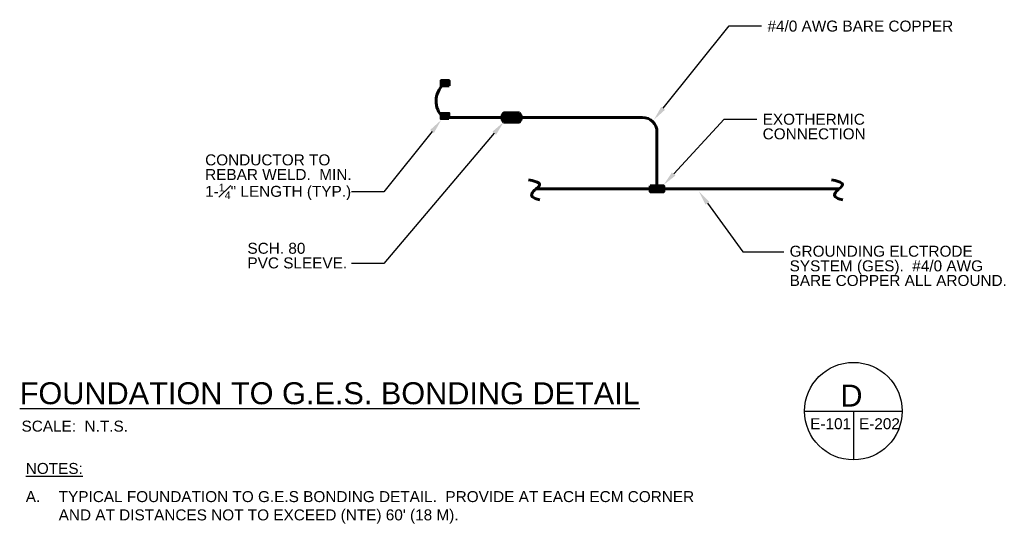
# Model space of a CAD drawing. Header units: inches. Extents: x 0 to 12596, y 507 to 12171.
# Tile 11 of 24: x 2221 to 3028, y 10442 to 10855. Entities that reach past the tile are written whole.
import ezdxf
from ezdxf import colors
from ezdxf.entities.mleader import LeaderData, LeaderLine
from ezdxf.math import Vec2, Vec3

# ---------------------------------------------------------------- set-up
doc = ezdxf.new("R2010")
doc.units = ezdxf.units.IN
doc.header["$MEASUREMENT"] = 0
for name, color, linetype, lineweight in [('E-ANNO-TEXT', 7, 'Continuous', 25), ('E-GND-GES', 92, 'Continuous', 60), ('E-LPS-COND', 92, 'Continuous', 60)]:
    doc.layers.add(name, color=color, linetype=linetype, lineweight=lineweight)
doc.styles.get("Standard").update_dxf_attribs({"font": 'arial.ttf'})

msp = doc.modelspace()

# ---------------------------------------------------------------- hatches: boundary and pattern name
at = {"layer": 'E-GND-GES'}
h = msp.add_hatch(color=256, dxfattribs=at)
h.dxf.hatch_style = 1
h.paths.add_polyline_path([(2573.25558, 10800.64331), (2573.25558, 10804.977), (2566.70224, 10804.977), (2566.70224, 10800.64331)])
h = msp.add_hatch(dxfattribs=at)
h.set_pattern_fill('ANSI31', color=256, scale=3)
h.set_pattern_definition([(45, (0, 10063.69207), (-0.265165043, 0.265165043), [])])
edge = h.paths.add_edge_path()
edge.add_line((2623.55066, 10778.60514), (2617.94212, 10778.60514))
edge.add_spline(control_points=[(2617.94212, 10778.60514), (2616.99509, 10777.26157), (2616.51575, 10775.98718), (2616.48689, 10774.7623)], knot_values=[0, 0, 0, 0, 0.481265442, 0.481265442, 0.481265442, 0.481265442], degree=3, periodic=0)
edge.add_spline(control_points=[(2616.48689, 10774.7623), (2616.45579, 10773.44205), (2616.94805, 10772.17932), (2617.94212, 10770.94947)], knot_values=[0.481265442, 0.481265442, 0.481265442, 0.481265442, 1, 1, 1, 1], degree=3, periodic=0)
edge.add_line((2617.94212, 10770.94947), (2623.55066, 10770.94947))
edge.add_line((2623.55066, 10770.94947), (2623.55066, 10778.60514))
edge = h.paths.add_edge_path()
edge.add_spline(control_points=[(2629.58116, 10774.7623), (2629.61002, 10775.98718), (2630.08936, 10777.26157), (2631.03639, 10778.60514)], knot_values=[0, 0, 0, 0, 0.481265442, 0.481265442, 0.481265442, 0.481265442], degree=3, periodic=0)
edge.add_line((2631.03639, 10778.60514), (2623.55066, 10778.60514))
edge.add_line((2623.55066, 10778.60514), (2623.55066, 10770.94947))
edge.add_line((2623.55066, 10770.94947), (2631.03639, 10770.94947))
edge.add_spline(control_points=[(2631.03639, 10770.94947), (2630.04232, 10772.17932), (2629.55006, 10773.44205), (2629.58116, 10774.7623)], knot_values=[0.481265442, 0.481265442, 0.481265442, 0.481265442, 1, 1, 1, 1], degree=3, periodic=0)
h = msp.add_hatch(color=256, dxfattribs=at)
h.dxf.hatch_style = 1
h.paths.add_polyline_path([(2573.12905, 10773.73373), (2573.12905, 10778.06742), (2566.57571, 10778.06742), (2566.57571, 10773.73373)])
h = msp.add_hatch(color=256, dxfattribs=at)
h.dxf.hatch_style = 1
h.paths.add_polyline_path([(2749.24083, 10718.52576), (2738.13415, 10718.52576), (2743.68749, 10716.14883), (2749.24083, 10716.14883)])
h.paths.add_polyline_path([(2738.13415, 10718.52576), (2738.13415, 10716.14883), (2743.68749, 10716.14883)], flags=17)
h.paths.add_polyline_path([(2743.68749, 10716.14883), (2738.13415, 10716.14883), (2738.13415, 10713.7719), (2749.24083, 10713.7719)])
h.paths.add_polyline_path([(2749.24083, 10716.08714, -0.015148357), (2743.68749, 10716.14883), (2749.24083, 10713.7719)])
h = msp.add_hatch(color=256, dxfattribs=at)
h.dxf.hatch_style = 1
h.paths.add_polyline_path([(2749.24083, 10716.14883), (2743.68749, 10716.14883), (2749.24083, 10713.7719)])

# ---------------------------------------------------------------- linework, layer by layer
at = {"layer": 'E-ANNO-TEXT'}
for p, q in [((2864.74733, 10533.81574), (2944.74733, 10533.81574)), ((2904.74733, 10533.81574), (2904.74733, 10493.81574))]:
    msp.add_line(p, q, dxfattribs=at)
msp.add_circle((2904.74733, 10533.81574), 40, dxfattribs=at)
at = {"layer": 'E-GND-GES'}
for p, q in [((2617.94212, 10778.60514), (2631.03639, 10778.60514)), ((2572.25558, 10774.7623), (2616.48689, 10774.7623)), ((2617.94212, 10770.94947), (2631.03639, 10770.94947)), ((2629.58116, 10774.7623), (2731.68749, 10774.7623)), ((2743.68749, 10762.7623), (2743.68749, 10716.14883)), ((2644.65165, 10716.14883), (2893.01001, 10716.14883))]:
    msp.add_line(p, q, dxfattribs=at)
at = {"layer": 'E-GND-GES', "lineweight": 30}
msp.add_line((2742.68749, 10716.14883), (2744.68749, 10716.14883), dxfattribs=at)
at = {"layer": 'E-GND-GES'}
for centre, radius, start, end in [((2580.95634, 10788.13651), 18.42201, 127.20019615, 219.30784604), ((2731.68749, 10762.7623), 12, 0, 90)]:
    msp.add_arc(centre, radius, start, end, dxfattribs=at)
for points in [[(2617.94212, 10778.60514), (2615.97432, 10775.81339), (2616.02578, 10773.32034), (2617.94212, 10770.94947)], [(2631.03639, 10778.60514), (2629.06859, 10775.81339), (2629.12005, 10773.32034), (2631.03639, 10770.94947)], [(2631.03639, 10778.60514), (2633.00418, 10775.81339), (2632.95272, 10773.32034), (2631.03639, 10770.94947)], [(2638.3993, 10723.64585), (2647.66218, 10721.6224), (2647.8426, 10718.64274), (2644.39162, 10715.99653), (2640.28943, 10712.45916), (2640.77157, 10708.68479), (2647.68191, 10707.15897)], [(2886.75766, 10723.64585), (2896.02054, 10721.6224), (2896.20096, 10718.64274), (2892.74998, 10715.99653), (2888.6478, 10712.45916), (2889.12993, 10708.68479), (2896.04027, 10707.15897)]]:
    msp.add_open_spline(points, degree=3, dxfattribs=at)
at = {"layer": 'E-LPS-COND'}
msp.add_line((2738.13415, 10718.52576), (2749.24083, 10713.7719), dxfattribs=at)
for points in [[(2573.25558, 10800.64331), (2566.70224, 10800.64331), (2566.70224, 10804.977), (2573.25558, 10804.977)], [(2573.12905, 10773.73373), (2566.57571, 10773.73373), (2566.57571, 10778.06742), (2573.12905, 10778.06742)], [(2738.13415, 10718.52576), (2749.24083, 10718.52576), (2749.24083, 10713.7719), (2738.13415, 10713.7719)]]:
    msp.add_lwpolyline(points, close=True, dxfattribs=at)

# ---------------------------------------------------------------- texts
at = {"layer": 'E-ANNO-TEXT', "char_height": 9, "attachment_point": 1, "line_spacing_factor": 0.8}
for s, width, heights, insert in [('\\A1;#4/0 AWG BARE COPPER', 164.279182, [22.33977], (2834.27934, 10854.16122)), ('\\A1;EXOTHERMIC CONNECTION', 99.2684732, [37.07202], (2830.31743, 10777.74786)), ('\\A1;CONDUCTOR TO REBAR WELD.  MIN. 1-{\\H0.7x;\\S1#4;}" LENGTH (TYP.)', 120.1389676, [45.2461], (2373.16643, 10744.41134)), ('\\A1;SCH. 80\\PPVC SLEEVE.', 83.6945476, [23.64337], (2407.86582, 10671.89736)), ('\\A1;GROUNDING ELCTRODE SYSTEM (GES).  #4/0 AWG BARE COPPER ALL AROUND.', 183.9896516, [46.47388], (2852.44864, 10669.47762))]:
    msp.add_mtext_dynamic_manual_height_columns(s, width=width, gutter_width=48, heights=heights, dxfattribs=dict(at, insert=insert))
at = {"layer": 'E-ANNO-TEXT', "attachment_point": 1}
for s, width, insert, char_height in [('{\\LFOUNDATION TO G.E.S. BONDING DETAIL^I}', 709.5890779, (2221.09973, 10557.49299), 18), ('D', 36.4664863, (2894.0748, 10555.53011), 18), ('SCALE:  N.T.S.', 103.0824088, (2222.59943, 10526.01019), 9), ('E-101', 35.4157189, (2869.31617, 10527.99793), 9), ('E-202', 35.4157189, (2909.31617, 10527.99793), 9)]:
    msp.add_mtext_dynamic_manual_height_columns(s, width=width, gutter_width=48, heights=[0], dxfattribs=dict(at, insert=insert, char_height=char_height))
at = {"layer": 'E-ANNO-TEXT', "char_height": 9, "attachment_point": 1}
for s, insert, width in [('{\\LNOTES:}', (2226.0784, 10491.30318), 63.6272003), ("\\pxi-3,l3,t3;A.^ITYPICAL FOUNDATION TO G.E.S BONDING DETAIL.  PROVIDE AT EACH ECM CORNER AND AT DISTANCES NOT TO EXCEED (NTE) 60' (18 M).", (2226.0784, 10468.19987), 571.417876)]:
    msp.add_mtext(s, dxfattribs=dict(at, insert=insert, width=width))

# ---------------------------------------------------------------- leaders
at = {"layer": 'E-ANNO-TEXT'}
ml = msp.add_multileader_mtext('Standard', dxfattribs=at)
ml.set_content('', color=256)
ml.set_leader_properties()
ml.build(insert=Vec2(0, 0))
ml.multileader.update_dxf_attribs({"dogleg_length": 0.36, "arrow_head_size": 12, "scale": 48})
ctx = ml.context
ctx.base_point, ctx.scale, ctx.char_height, ctx.arrow_head_size, ctx.landing_gap_size, ctx.plane_origin = Vec3(2829.42953, 10849.81739), 48, 8.64, 12, 4.32, Vec3(2549.59349, 10894.71963)
notes = []
notes.append((ctx, [(0, (1, 1, 0), (2802.85176, 10849.81739), (1, 0), 26.57777, [(0, [(2741.18833, 10772.83173)], 0, [])])]))
ctx.mtext.insert, ctx.mtext.flow_direction = Vec3(2833.74953, 10854.13739), 5
ml = msp.add_multileader_mtext('Standard', dxfattribs=at)
ml.set_content('', color=256)
ml.set_leader_properties()
ml.build(insert=Vec2(0, 0))
ml.multileader.update_dxf_attribs({"dogleg_length": 0.36, "arrow_head_size": 12, "scale": 48})
ctx = ml.context
ctx.base_point, ctx.scale, ctx.char_height, ctx.arrow_head_size, ctx.landing_gap_size, ctx.plane_origin = Vec3(2484.60971, 10713.7037), 48, 8.64, 12, 4.32, Vec3(1987.73601, 10752.03094)
ctx.text_align_type = 2
notes.append((ctx, [(1, (1, 1, 0), (2519.82749, 10713.7037), (-1, 0), 26.57777, [(0, [(2566.70224, 10772.59545)], 0, [])])]))
ctx.mtext.insert, ctx.mtext.alignment, ctx.mtext.flow_direction = Vec3(2488.92971, 10718.0237), 3, 5
ml = msp.add_multileader_mtext('Standard', dxfattribs=at)
ml.set_content('', color=256)
ml.set_leader_properties()
ml.build(insert=Vec2(0, 0))
ml.multileader.update_dxf_attribs({"dogleg_length": 0.36, "arrow_head_size": 12, "scale": 48})
ctx = ml.context
ctx.base_point, ctx.scale, ctx.char_height, ctx.arrow_head_size, ctx.landing_gap_size, ctx.plane_origin = Vec3(2484.60971, 10654.93297), 48, 8.64, 12, 4.32, Vec3(1987.73601, 10693.2602)
ctx.text_align_type = 2
notes.append((ctx, [(1, (1, 1, 0), (2519.82749, 10654.93297), (-1, 0), 26.57777, [(0, [(2617.94212, 10770.94947)], 0, [])])]))
ctx.mtext.insert, ctx.mtext.alignment, ctx.mtext.flow_direction = Vec3(2488.92971, 10659.25297), 3, 5
ml = msp.add_multileader_mtext('Standard', dxfattribs=at)
ml.set_content('', color=256)
ml.set_leader_properties()
ml.build(insert=Vec2(0, 0))
ml.multileader.update_dxf_attribs({"dogleg_length": 0.36, "arrow_head_size": 12, "scale": 48})
ctx = ml.context
ctx.base_point, ctx.scale, ctx.char_height, ctx.arrow_head_size, ctx.landing_gap_size, ctx.plane_origin = Vec3(2825.46763, 10773.40403), 48, 8.64, 12, 4.32, Vec3(2545.63159, 10818.30627)
notes.append((ctx, [(0, (1, 1, 0), (2798.88986, 10773.40403), (1, 0), 26.57777, [(0, [(2749.24519, 10719.51706)], 0, [])])]))
ctx.mtext.insert, ctx.mtext.flow_direction = Vec3(2829.78763, 10777.72403), 5
ml = msp.add_multileader_mtext('Standard', dxfattribs=at)
ml.set_content('', color=256)
ml.set_leader_properties()
ml.build(insert=Vec2(0, 0))
ml.multileader.update_dxf_attribs({"dogleg_length": 0.36, "arrow_head_size": 12, "scale": 48})
ctx = ml.context
ctx.base_point, ctx.scale, ctx.char_height, ctx.arrow_head_size, ctx.landing_gap_size, ctx.plane_origin = Vec3(2847.73673, 10664.52971), 48, 8.64, 12, 4.32, Vec3(2650.93255, 10535.13195)
notes.append((ctx, [(0, (1, 1, 0), (2814.1363, 10664.52971), (1, 0), 33.60043, [(0, [(2777.9804, 10714.07164)], 0, [])])]))
ctx.mtext.insert, ctx.mtext.flow_direction = Vec3(2852.05673, 10668.84971), 5
for ctx, leaders in notes:
    for number, flags, end, landing, length, lines in leaders:
        leader = LeaderData()
        leader.index, (leader.has_last_leader_line, leader.has_dogleg_vector, leader.attachment_direction) = number, flags
        leader.last_leader_point, leader.dogleg_vector, leader.dogleg_length = Vec3(end), Vec3(landing), length
        for number, points, colour, breaks in lines:
            line = LeaderLine()
            line.index, line.vertices, line.color, line.breaks = number, Vec3.list(points), colors.encode_raw_color(colour), breaks
            leader.lines.append(line)
        ctx.leaders.append(leader)

doc.saveas('drawing.dxf')
